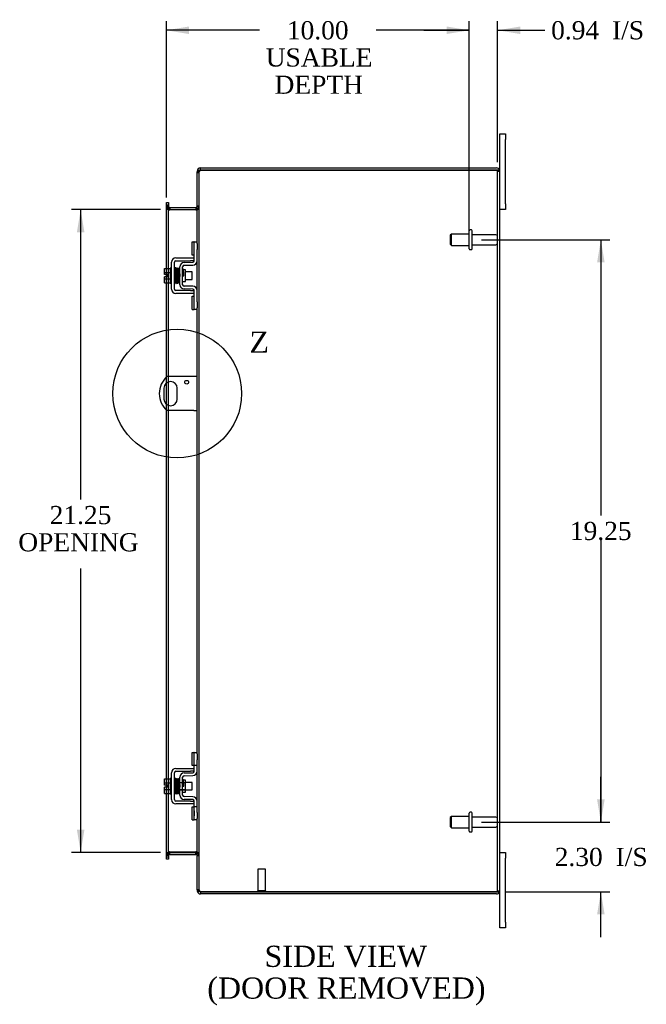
# Model space of a CAD drawing. Header units: inches. Extents: x 11 to 147, y 3 to 98.
# Tile 5 of 8: x 82 to 102, y 33 to 65. Entities that reach past the tile are written whole.
import ezdxf
from ezdxf.enums import TextEntityAlignment as Align
from ezdxf.lldxf.tags import DXFTag

# ---------------------------------------------------------------- set-up
doc = ezdxf.new("R2010")
doc.units = ezdxf.units.IN
doc.header["$MEASUREMENT"] = 0
doc.layers.get('0').update_dxf_attribs({"linetype": 'CONTINUOUS'})
for name, color, linetype in [('COM40153-1', 7, 'CONTINUOUS'), ('COM42667', 7, 'CONTINUOUS'), ('COM42780', 7, 'CONTINUOUS'), ('COM48452', 7, 'CONTINUOUS'), ('DEFAULT', 7, 'CONTINUOUS'), ('FET07710', 7, 'CONTINUOUS'), ('SCC19011', 7, 'CONTINUOUS'), ('SPR20265', 7, 'CONTINUOUS'), ('STD21878', 7, 'CONTINUOUS'), ('STD26094', 7, 'CONTINUOUS'), ('WAF25035', 7, 'CONTINUOUS')]:
    doc.layers.add(name, color=color, linetype=linetype)
doc.styles.add('SEACAD_TIMES_NEW_ROMAN', font='times.ttf')
tags = doc.linetypes.add('CENTER2', pattern=[1.125, 0.75, -0.125, 0.125, -0.125]).pattern_tags.tags
tags[10:11] = [DXFTag(74, 4), DXFTag(75, 0), DXFTag(340, '0'), DXFTag(46, 0.0), DXFTag(50, 0.0), DXFTag(44, 0.0), DXFTag(45, 0.0)]
tags[8:9] = [DXFTag(74, 4), DXFTag(75, 0), DXFTag(340, '0'), DXFTag(46, 0.0), DXFTag(50, 0.0), DXFTag(44, 0.0), DXFTag(45, 0.0)]
tags[6:7] = [DXFTag(74, 4), DXFTag(75, 0), DXFTag(340, '0'), DXFTag(46, 0.0), DXFTag(50, 0.0), DXFTag(44, 0.0), DXFTag(45, 0.0)]
tags[4:5] = [DXFTag(74, 4), DXFTag(75, 0), DXFTag(340, '0'), DXFTag(46, 0.0), DXFTag(50, 0.0), DXFTag(44, 0.0), DXFTag(45, 0.0)]

# ---------------------------------------------------------------- blocks, each defined once
blk = doc.blocks.new('GDIMGGROUP9')
at = {"layer": 'DEFAULT', "linetype": 'Continuous'}
for points in [[(101.071, 39.398), (100.821, 39.398), (100.946, 38.648)], [(101.071, 35.595), (100.946, 36.345), (100.821, 35.595)]]:
    blk.add_hatch(color=136, dxfattribs=at).paths.add_polyline_path(points)
at = {"layer": 'DEFAULT', "color": 136, "linetype": 'Continuous'}
for p, q in [((100.946, 38.648), (100.946, 40.148)), ((96.997, 38.648), (101.246, 38.648)), ((97.798, 36.345), (101.246, 36.345)), ((100.946, 34.845), (100.946, 36.345))]:
    blk.add_line(p, q, dxfattribs=at)
at = {"layer": 'DEFAULT', "color": 136, "linetype": 'Continuous', "style": 'SEACAD_TIMES_NEW_ROMAN'}
for s, p in [('2.30', (99.421, 37.797)), ('I/S', (101.433, 37.797))]:
    blk.add_text(s, height=0.6, dxfattribs=at).set_placement(p, align=Align.TOP_LEFT)
blk = doc.blocks.new('GDIMGGROUP10')
at = {"layer": 'DEFAULT', "linetype": 'Continuous'}
for points in [[(101.071, 57.148), (100.946, 57.898), (100.821, 57.148)], [(101.071, 39.398), (100.821, 39.398), (100.946, 38.648)]]:
    blk.add_hatch(color=136, dxfattribs=at).paths.add_polyline_path(points)
at = {"layer": 'DEFAULT', "color": 136, "linetype": 'Continuous'}
for p, q in [((96.997, 57.898), (101.246, 57.898)), ((100.946, 57.898), (100.946, 48.783)), ((100.946, 47.973), (100.946, 38.648)), ((96.997, 38.648), (101.246, 38.648))]:
    blk.add_line(p, q, dxfattribs=at)
at = {"layer": 'DEFAULT', "color": 136, "linetype": 'Continuous', "style": 'SEACAD_TIMES_NEW_ROMAN'}
blk.add_text('19.25', height=0.6, dxfattribs=at).set_placement((99.922, 48.573), align=Align.TOP_LEFT)
blk = doc.blocks.new('GDIMGGROUP19')
at = {"layer": 'DEFAULT', "linetype": 'Continuous'}
for points in [[(83.635, 58.148), (83.885, 58.148), (83.76, 58.898)], [(83.635, 38.398), (83.76, 37.648), (83.885, 38.398)]]:
    blk.add_hatch(color=136, dxfattribs=at).paths.add_polyline_path(points)
at = {"layer": 'DEFAULT', "color": 136, "linetype": 'Continuous'}
for p, q in [((86.401, 58.898), (83.46, 58.898)), ((83.76, 58.898), (83.76, 49.309)), ((83.76, 47.032), (83.76, 37.648)), ((86.401, 37.648), (83.46, 37.648))]:
    blk.add_line(p, q, dxfattribs=at)
at = {"layer": 'DEFAULT', "color": 136, "linetype": 'Continuous', "style": 'SEACAD_TIMES_NEW_ROMAN'}
for s, p in [('21.25', (82.736, 49.099)), ('OPENING ', (81.699, 48.199))]:
    blk.add_text(s, height=0.6, dxfattribs=at).set_placement(p, align=Align.TOP_LEFT)
blk = doc.blocks.new('GDIMGGROUP23')
at = {"layer": 'DEFAULT', "linetype": 'Continuous'}
for points in [[(87.343, 64.949), (86.593, 64.824), (87.343, 64.699)], [(95.847, 64.949), (95.847, 64.699), (96.597, 64.824)]]:
    blk.add_hatch(color=136, dxfattribs=at).paths.add_polyline_path(points)
at = {"layer": 'DEFAULT', "color": 136, "linetype": 'Continuous'}
for p, q in [((86.593, 59.3), (86.593, 65.124)), ((96.597, 58.198), (96.597, 65.124)), ((89.665, 64.824), (86.593, 64.824)), ((96.597, 64.824), (93.526, 64.824))]:
    blk.add_line(p, q, dxfattribs=at)
at = {"layer": 'DEFAULT', "color": 136, "linetype": 'Continuous', "style": 'SEACAD_TIMES_NEW_ROMAN'}
for s, p in [('10.00', (90.572, 65.124)), ('USABLE', (89.875, 64.224)), ('DEPTH', (90.166, 63.324))]:
    blk.add_text(s, height=0.6, dxfattribs=at).set_placement(p, align=Align.TOP_LEFT)
blk = doc.blocks.new('SE1')
at = {"color": 136, "linetype": 'Continuous', "style": 'SEACAD_TIMES_NEW_ROMAN'}
blk.add_text('Z', height=0.7, dxfattribs=at).set_placement((89.335, 54.865), align=Align.TOP_LEFT)
blk = doc.blocks.new('SE')
at = {"layer": 'DEFAULT', "color": 7, "linetype": 'CENTER2'}
blk.add_circle((86.95, 52.813), 2.127, dxfattribs=at)
at = {"layer": 'DEFAULT'}
blk.add_blockref('SE1', (0, 0), dxfattribs=at)
blk = doc.blocks.new('GDIMGGROUP28')
at = {"layer": 'DEFAULT', "linetype": 'Continuous'}
for points in [[(95.847, 64.949), (95.847, 64.699), (96.597, 64.824)], [(98.284, 64.949), (97.534, 64.824), (98.284, 64.699)]]:
    blk.add_hatch(color=136, dxfattribs=at).paths.add_polyline_path(points)
at = {"layer": 'DEFAULT', "color": 136, "linetype": 'Continuous'}
for p, q in [((96.597, 58.493), (96.597, 65.124)), ((97.534, 60.465), (97.534, 65.124)), ((95.097, 64.824), (96.597, 64.824)), ((97.534, 64.824), (98.793, 64.824)), ((98.793, 64.824), (99.093, 64.824))]:
    blk.add_line(p, q, dxfattribs=at)
at = {"layer": 'DEFAULT', "color": 136, "linetype": 'Continuous', "style": 'SEACAD_TIMES_NEW_ROMAN'}
for s, p in [('0.94', (99.303, 65.124)), ('I/S', (101.315, 65.124))]:
    blk.add_text(s, height=0.6, dxfattribs=at).set_placement(p, align=Align.TOP_LEFT)

msp = doc.modelspace()

# ---------------------------------------------------------------- linework, layer by layer
at = {"layer": 'COM40153-1', "color": 7}
for p, q in [((87.498, 53.376), (86.61, 53.376)), ((87.606, 53.376), (87.498, 53.376)), ((86.513, 52.995), (86.513, 52.632)), ((86.95, 52.632), (86.95, 52.995)), ((87.498, 52.251), (86.61, 52.251)), ((87.498, 52.251), (87.606, 52.251))]:
    msp.add_line(p, q, dxfattribs=at)
msp.add_circle((87.262, 53.189), 0.0625, dxfattribs=at)
for centre, radius, start, end in [((87.106, 52.813), 0.75, 131.4096, 228.5904), ((86.731, 52.995), 0.218, 0, 180), ((86.731, 52.632), 0.218, 180, 0)]:
    msp.add_arc(centre, radius, start, end, dxfattribs=at)
at = {"layer": 'COM42667', "color": 7}
for p, q in [((86.904, 57.3), (87.386, 57.3)), ((87.386, 57.3), (87.511, 57.3)), ((86.761, 56.266), (86.761, 57.157)), ((86.856, 56.266), (86.856, 57.157)), ((86.904, 57.205), (87.386, 57.205)), ((87.511, 57.205), (87.386, 57.205)), ((87.386, 56.218), (86.904, 56.218)), ((87.386, 56.123), (86.904, 56.123)), ((87.386, 56.218), (87.511, 56.218)), ((87.511, 56.123), (87.386, 56.123)), ((86.904, 40.424), (87.386, 40.424)), ((87.386, 40.424), (87.511, 40.424)), ((86.761, 39.39), (86.761, 40.281)), ((86.856, 39.39), (86.856, 40.281)), ((86.904, 40.329), (87.386, 40.329)), ((87.511, 40.329), (87.386, 40.329)), ((87.386, 39.342), (86.904, 39.342)), ((87.386, 39.247), (86.904, 39.247)), ((87.386, 39.342), (87.511, 39.342)), ((87.511, 39.247), (87.386, 39.247))]:
    msp.add_line(p, q, dxfattribs=at)
for centre, radius, start, end in [((86.904, 57.157), 0.143, 90, 180), ((86.904, 57.157), 0.048, 90, 180), ((86.904, 56.266), 0.143, 180, 270), ((86.904, 56.266), 0.048, 180, 270), ((86.904, 40.281), 0.143, 90, 180), ((86.904, 40.281), 0.048, 90, 180), ((86.904, 39.39), 0.143, 180, 270), ((86.904, 39.39), 0.048, 180, 270)]:
    msp.add_arc(centre, radius, start, end, dxfattribs=at)
at = {"layer": 'COM42780', "color": 7}
for p, q in [((87.447, 57.39), (87.447, 57.827)), ((87.447, 57.827), (87.497, 57.827)), ((87.511, 57.827), (87.497, 57.827)), ((87.511, 57.577), (87.511, 57.827)), ((87.511, 57.827), (87.606, 57.827)), ((87.606, 57.78), (87.606, 57.577)), ((87.497, 57.39), (87.447, 57.39)), ((87.497, 57.39), (87.511, 57.39)), ((87.511, 57.204), (87.511, 57.577)), ((87.606, 57.204), (87.606, 57.577)), ((87.034, 56.414), (87.034, 57.008)), ((87.129, 56.414), (87.129, 57.008)), ((87.175, 57.151), (87.464, 57.156)), ((87.176, 57.056), (87.466, 57.061)), ((87.224, 56.906), (87.158, 56.906)), ((87.224, 56.516), (87.224, 56.906)), ((87.129, 56.516), (87.224, 56.516)), ((87.466, 56.361), (87.176, 56.366)), ((87.464, 56.266), (87.175, 56.271)), ((87.447, 55.596), (87.447, 56.033)), ((87.447, 56.033), (87.497, 56.033)), ((87.511, 56.033), (87.497, 56.033)), ((87.511, 55.846), (87.511, 56.218)), ((87.606, 55.846), (87.606, 56.218)), ((87.511, 55.596), (87.511, 55.846)), ((87.606, 55.846), (87.606, 55.643)), ((87.447, 55.596), (87.497, 55.596)), ((87.497, 55.596), (87.511, 55.596)), ((87.606, 55.596), (87.511, 55.596)), ((87.447, 40.514), (87.447, 40.951)), ((87.447, 40.951), (87.497, 40.951)), ((87.511, 40.951), (87.497, 40.951)), ((87.511, 40.701), (87.511, 40.951)), ((87.511, 40.951), (87.606, 40.951)), ((87.511, 40.328), (87.511, 40.701)), ((87.514, 40.514), (87.514, 40.951)), ((87.606, 40.904), (87.606, 40.701)), ((87.606, 40.328), (87.606, 40.701)), ((87.497, 40.514), (87.447, 40.514)), ((87.497, 40.514), (87.511, 40.514)), ((87.606, 40.514), (87.511, 40.514)), ((87.034, 39.538), (87.034, 40.132)), ((87.129, 39.538), (87.129, 40.132)), ((87.175, 40.275), (87.464, 40.28)), ((87.176, 40.18), (87.466, 40.185)), ((87.034, 39.96), (87.224, 39.96)), ((87.224, 39.942), (87.034, 39.942)), ((87.034, 39.729), (87.224, 39.729)), ((87.034, 39.71), (87.224, 39.71)), ((87.158, 40.03), (87.129, 40.03)), ((87.224, 40.03), (87.158, 40.03)), ((87.224, 39.64), (87.224, 40.03)), ((87.129, 39.64), (87.224, 39.64)), ((87.464, 39.39), (87.175, 39.395)), ((87.466, 39.485), (87.176, 39.49)), ((87.447, 38.72), (87.447, 39.157)), ((87.447, 39.157), (87.497, 39.157)), ((87.511, 39.157), (87.497, 39.157)), ((87.511, 38.97), (87.511, 39.342)), ((87.606, 39.157), (87.511, 39.157)), ((87.514, 38.72), (87.514, 39.157)), ((87.606, 38.97), (87.606, 39.342)), ((87.512, 39.025), (87.511, 39.025)), ((87.512, 38.995), (87.511, 38.995)), ((87.511, 38.72), (87.511, 38.97)), ((87.512, 38.916), (87.511, 38.916)), ((87.512, 38.91), (87.511, 38.91)), ((87.512, 38.885), (87.511, 38.885)), ((87.512, 38.852), (87.511, 38.852)), ((87.512, 39.025), (87.512, 38.91)), ((87.512, 38.91), (87.512, 38.885)), ((87.512, 38.885), (87.512, 38.852)), ((87.606, 38.97), (87.606, 38.767)), ((87.447, 38.72), (87.497, 38.72)), ((87.497, 38.72), (87.511, 38.72)), ((87.606, 38.72), (87.511, 38.72))]:
    msp.add_line(p, q, dxfattribs=at)
for centre, radius, start, end in [((87.177, 57.008), 0.143, 91, 180), ((87.177, 57.008), 0.048, 91, 180), ((87.463, 57.204), 0.048, 271, 0), ((87.463, 57.204), 0.143, 271, 0), ((87.177, 56.414), 0.143, 180, 269), ((87.177, 56.414), 0.048, 180, 269), ((87.463, 56.218), 0.143, 0, 89), ((87.463, 56.218), 0.048, 0, 89), ((87.177, 40.132), 0.143, 91, 180), ((87.177, 40.132), 0.048, 91, 180), ((87.463, 40.328), 0.048, 271, 0), ((87.463, 40.328), 0.143, 271, 0), ((87.177, 39.538), 0.143, 180, 269), ((87.177, 39.538), 0.048, 180, 269), ((87.463, 39.342), 0.048, 0, 89), ((87.463, 39.342), 0.143, 0, 89)]:
    msp.add_arc(centre, radius, start, end, dxfattribs=at)
at = {"layer": 'COM48452', "color": 7}
for p, q in [((87.714, 60.201), (87.714, 60.273)), ((87.714, 60.273), (97.498, 60.273)), ((87.63, 60.165), (87.606, 60.165)), ((87.606, 60.165), (87.606, 60.141)), ((87.606, 60.141), (87.606, 60.14)), ((87.606, 60.141), (87.678, 60.141)), ((87.678, 60.14), (87.606, 60.14)), ((87.606, 57.78), (87.606, 60.14)), ((87.606, 60.123), (87.678, 60.123)), ((87.678, 60.165), (87.63, 60.165)), ((87.678, 60.165), (87.678, 60.141)), ((87.678, 60.141), (87.678, 60.14)), ((87.678, 36.407), (87.678, 60.14)), ((87.714, 60.201), (97.498, 60.201)), ((97.498, 60.201), (87.714, 60.201)), ((97.6, 60.201), (97.498, 60.201)), ((97.498, 60.201), (97.6, 60.201)), ((97.534, 36.381), (97.534, 60.165)), ((97.534, 60.165), (97.606, 60.165)), ((97.606, 36.381), (97.606, 60.165)), ((86.593, 59.128), (86.665, 59.128)), ((86.593, 59.052), (86.593, 59.128)), ((86.593, 59.052), (86.593, 59.045)), ((86.593, 59), (86.593, 59.045)), ((86.665, 59.045), (86.593, 59.045)), ((86.593, 59.006), (86.665, 59.006)), ((86.593, 56.952), (86.593, 59)), ((86.593, 58.988), (86.665, 58.988)), ((86.665, 59.128), (86.665, 59.052)), ((86.665, 59.052), (86.665, 59.045)), ((86.665, 59.045), (86.665, 59)), ((86.665, 56.952), (86.665, 59)), ((86.701, 58.97), (86.701, 58.898)), ((86.701, 58.97), (87.57, 58.97)), ((87.57, 58.97), (87.57, 58.898)), ((87.678, 59.006), (87.606, 59.006)), ((87.678, 58.988), (87.606, 58.988)), ((86.701, 58.898), (87.57, 58.898)), ((87.57, 58.885), (86.701, 58.885)), ((87.606, 56.218), (87.606, 57.204)), ((86.593, 56.745), (86.593, 56.952)), ((86.593, 56.677), (86.593, 56.745)), ((86.593, 56.47), (86.593, 56.677)), ((86.665, 56.47), (86.665, 56.952)), ((86.593, 53.361), (86.593, 56.47)), ((86.665, 53.376), (86.665, 56.47)), ((87.606, 40.904), (87.606, 55.643)), ((86.593, 53.164), (86.593, 53.361)), ((86.593, 52.463), (86.593, 53.164)), ((86.665, 53.203), (86.665, 53.376)), ((86.665, 52.424), (86.665, 53.203)), ((86.593, 52.266), (86.593, 52.463)), ((86.665, 52.251), (86.665, 52.424)), ((86.593, 40.076), (86.593, 52.266)), ((86.665, 40.076), (86.665, 52.251)), ((86.593, 39.869), (86.593, 40.076)), ((86.665, 39.594), (86.665, 40.076)), ((87.606, 39.342), (87.606, 40.328)), ((86.593, 39.801), (86.593, 39.869)), ((86.593, 39.594), (86.593, 39.801)), ((86.593, 37.547), (86.593, 39.594)), ((86.665, 37.547), (86.665, 39.594)), ((87.606, 36.407), (87.606, 38.767)), ((86.593, 37.558), (86.665, 37.558)), ((86.593, 37.502), (86.593, 37.547)), ((86.665, 37.54), (86.593, 37.54)), ((86.593, 37.495), (86.593, 37.502)), ((86.593, 37.502), (86.665, 37.502)), ((86.593, 37.418), (86.593, 37.495)), ((86.665, 37.547), (86.665, 37.502)), ((86.665, 37.495), (86.665, 37.502)), ((86.665, 37.495), (86.665, 37.418)), ((86.701, 37.662), (87.57, 37.662)), ((86.701, 37.576), (86.701, 37.648)), ((86.701, 37.648), (87.57, 37.648)), ((86.701, 37.576), (87.57, 37.576)), ((87.57, 37.576), (87.57, 37.648)), ((87.678, 37.558), (87.606, 37.558)), ((87.606, 37.54), (87.678, 37.54)), ((86.665, 37.418), (86.593, 37.418)), ((87.606, 36.424), (87.678, 36.424)), ((87.606, 36.407), (87.606, 36.406)), ((87.678, 36.407), (87.606, 36.407)), ((87.606, 36.406), (87.678, 36.406)), ((87.606, 36.406), (87.606, 36.381)), ((87.63, 36.381), (87.606, 36.381)), ((87.678, 36.381), (87.63, 36.381)), ((87.678, 36.407), (87.678, 36.406)), ((87.678, 36.406), (87.678, 36.381)), ((87.714, 36.345), (97.498, 36.345)), ((97.498, 36.345), (87.714, 36.345)), ((87.714, 36.345), (87.714, 36.273)), ((97.498, 36.273), (87.714, 36.273)), ((97.498, 36.345), (97.6, 36.345)), ((97.6, 36.345), (97.498, 36.345)), ((97.534, 36.381), (97.606, 36.381))]:
    msp.add_line(p, q, dxfattribs=at)
for centre, radius, start, end in [((87.714, 60.165), 0.108, 90, 180), ((97.498, 60.165), 0.108, 19.4712, 90), ((87.714, 60.165), 0.036, 128.7236, 180), ((87.714, 60.165), 0.036, 90, 128.7236), ((97.498, 60.165), 0.036, 0, 90), ((97.498, 60.165), 0.108, 0, 19.4712), ((86.701, 59.006), 0.108, 180, 259.6031), ((86.699, 58.991), 0.106, 181.2987, 271.2013), ((86.701, 59.006), 0.036, 180, 270), ((87.57, 59.006), 0.036, 270, 360), ((87.573, 58.991), 0.106, 268.8065, 358.6935), ((87.57, 59.006), 0.108, 280.3994, 360), ((86.701, 59.006), 0.108, 259.6031, 270), ((87.57, 59.006), 0.108, 270, 280.3994), ((86.699, 37.556), 0.106, 88.8065, 178.6935), ((86.701, 37.54), 0.108, 100.3965, 180), ((86.701, 37.54), 0.036, 90, 180), ((86.701, 37.54), 0.108, 90, 100.3965), ((87.573, 37.556), 0.106, 1.2987, 91.2013), ((87.57, 37.54), 0.108, 79.6015, 90), ((87.57, 37.54), 0.036, 0, 90), ((87.57, 37.54), 0.108, 0, 79.6015), ((87.714, 36.381), 0.108, 180, 270), ((87.714, 36.381), 0.036, 180, 231.2764), ((87.714, 36.381), 0.036, 231.2764, 270), ((97.498, 36.381), 0.036, 270, 0), ((97.498, 36.381), 0.108, 270, 340.5288), ((97.498, 36.381), 0.108, 340.5288, 0)]:
    msp.add_arc(centre, radius, start, end, dxfattribs=at)
for centre, major_axis, start_param, end_param in [((97.498, 60.165), (-0.036, 0), 3.141593, 4.712389), ((97.498, 60.165), (-0.108, 0), 3.141593, 3.48143), ((97.498, 36.381), (-0.036, 0), 1.570796, 3.141593), ((97.498, 36.381), (-0.108, 0), 2.801756, 3.141593)]:
    msp.add_ellipse(centre, major_axis=major_axis, ratio=0.997813, start_param=start_param, end_param=end_param, dxfattribs=at)
for points, knots in [([(87.714, 60.201), (87.7, 60.196), (87.686, 60.191), (87.66, 60.181), (87.648, 60.176), (87.628, 60.165), (87.62, 60.16), (87.609, 60.15), (87.606, 60.145), (87.606, 60.14)], [0, 0, 0, 0, 0.25, 0.25, 0.5, 0.5, 0.75, 0.75, 1, 1, 1, 1]), ([(87.714, 60.201), (87.71, 60.196), (87.705, 60.191), (87.696, 60.181), (87.692, 60.176), (87.686, 60.165), (87.683, 60.16), (87.679, 60.15), (87.678, 60.145), (87.678, 60.14)], [0, 0, 0, 0, 0.25, 0.25, 0.5, 0.5, 0.75, 0.75, 1, 1, 1, 1]), ([(86.665, 58.988), (86.665, 58.978), (86.666, 58.968), (86.668, 58.947), (86.67, 58.937), (86.674, 58.922), (86.675, 58.918), (86.678, 58.908), (86.68, 58.904), (86.685, 58.896), (86.688, 58.892), (86.692, 58.888), (86.694, 58.887), (86.698, 58.885), (86.699, 58.885), (86.701, 58.885)], [0, 0, 0, 0, 0.25, 0.25, 0.5, 0.5, 0.625, 0.625, 0.75, 0.75, 0.875, 0.875, 0.9375, 0.9375, 1, 1, 1, 1]), ([(87.57, 58.885), (87.572, 58.885), (87.574, 58.885), (87.578, 58.887), (87.579, 58.888), (87.584, 58.892), (87.587, 58.896), (87.591, 58.904), (87.593, 58.908), (87.597, 58.918), (87.598, 58.922), (87.602, 58.937), (87.604, 58.947), (87.606, 58.968), (87.606, 58.978), (87.606, 58.988)], [0, 0, 0, 0, 0.0625, 0.0625, 0.125, 0.125, 0.25, 0.25, 0.375, 0.375, 0.5, 0.5, 0.75, 0.75, 1, 1, 1, 1]), ([(86.701, 37.662), (86.699, 37.662), (86.698, 37.661), (86.694, 37.66), (86.692, 37.659), (86.688, 37.655), (86.685, 37.651), (86.68, 37.643), (86.678, 37.638), (86.675, 37.629), (86.674, 37.624), (86.67, 37.61), (86.668, 37.6), (86.666, 37.579), (86.665, 37.569), (86.665, 37.558)], [0, 0, 0, 0, 0.0625, 0.0625, 0.125, 0.125, 0.25, 0.25, 0.375, 0.375, 0.5, 0.5, 0.75, 0.75, 1, 1, 1, 1]), ([(87.606, 37.558), (87.606, 37.569), (87.606, 37.579), (87.604, 37.6), (87.602, 37.61), (87.598, 37.624), (87.597, 37.629), (87.593, 37.638), (87.591, 37.643), (87.587, 37.651), (87.584, 37.655), (87.579, 37.659), (87.578, 37.66), (87.574, 37.661), (87.572, 37.662), (87.57, 37.662)], [0, 0, 0, 0, 0.25, 0.25, 0.5, 0.5, 0.625, 0.625, 0.75, 0.75, 0.875, 0.875, 0.9375, 0.9375, 1, 1, 1, 1]), ([(87.606, 36.407), (87.606, 36.402), (87.609, 36.397), (87.62, 36.387), (87.628, 36.381), (87.648, 36.371), (87.66, 36.366), (87.686, 36.356), (87.7, 36.351), (87.714, 36.345)], [0, 0, 0, 0, 0.25, 0.25, 0.5, 0.5, 0.75, 0.75, 1, 1, 1, 1]), ([(87.678, 36.407), (87.678, 36.402), (87.679, 36.397), (87.683, 36.387), (87.686, 36.381), (87.692, 36.371), (87.696, 36.366), (87.705, 36.356), (87.71, 36.351), (87.714, 36.345)], [0, 0, 0, 0, 0.25, 0.25, 0.5, 0.5, 0.75, 0.75, 1, 1, 1, 1])]:
    msp.add_open_spline(points, degree=3, knots=knots, dxfattribs=at)
at = {"layer": 'FET07710', "color": 7}
for p, q in [((97.606, 61.211), (97.606, 61.398)), ((97.606, 61.398), (97.793, 61.398)), ((97.606, 60.165), (97.606, 61.211)), ((97.793, 61.398), (97.793, 61.211)), ((97.793, 59.086), (97.793, 61.211)), ((97.793, 59.086), (97.793, 58.898)), ((97.793, 58.898), (97.606, 58.898)), ((97.606, 37.648), (97.793, 37.648)), ((97.793, 37.648), (97.793, 37.461)), ((97.793, 35.336), (97.793, 37.461)), ((97.606, 35.336), (97.606, 36.381)), ((97.606, 35.148), (97.606, 35.336)), ((97.793, 35.336), (97.793, 35.148)), ((97.793, 35.148), (97.606, 35.148))]:
    msp.add_line(p, q, dxfattribs=at)
at = {"layer": 'SCC19011', "color": 7}
for p, q in [((86.535, 56.952), (86.716, 56.952)), ((86.535, 56.82), (86.535, 56.952)), ((86.535, 56.82), (86.716, 56.82)), ((86.535, 56.745), (86.535, 56.82)), ((86.63, 56.745), (86.535, 56.745)), ((86.535, 56.603), (86.535, 56.677)), ((86.63, 56.677), (86.535, 56.677)), ((86.63, 56.677), (86.63, 56.745)), ((86.879, 56.833), (86.856, 56.833)), ((86.929, 56.833), (86.914, 56.833)), ((86.979, 56.833), (86.964, 56.833)), ((87.029, 56.833), (87.014, 56.833)), ((87.448, 56.833), (87.224, 56.833)), ((87.448, 56.589), (87.448, 56.833)), ((86.535, 56.603), (86.716, 56.603)), ((86.535, 56.47), (86.535, 56.603)), ((86.535, 56.47), (86.716, 56.47)), ((86.856, 56.589), (86.888, 56.589)), ((86.923, 56.589), (86.938, 56.589)), ((86.973, 56.589), (86.988, 56.589)), ((87.023, 56.589), (87.034, 56.589)), ((87.224, 56.589), (87.448, 56.589)), ((86.535, 40.076), (86.716, 40.076)), ((86.535, 39.944), (86.535, 40.076)), ((86.535, 39.944), (86.716, 39.944)), ((86.535, 39.869), (86.535, 39.944)), ((86.63, 39.869), (86.535, 39.869)), ((86.535, 39.727), (86.535, 39.801)), ((86.63, 39.801), (86.535, 39.801)), ((86.535, 39.727), (86.716, 39.727)), ((86.535, 39.594), (86.535, 39.727)), ((86.63, 39.801), (86.63, 39.869)), ((86.879, 39.957), (86.856, 39.957)), ((86.856, 39.713), (86.888, 39.713)), ((86.929, 39.957), (86.914, 39.957)), ((86.923, 39.713), (86.938, 39.713)), ((86.979, 39.957), (86.964, 39.957)), ((86.973, 39.713), (86.988, 39.713)), ((87.029, 39.957), (87.014, 39.957)), ((87.023, 39.713), (87.034, 39.713)), ((87.448, 39.957), (87.224, 39.957)), ((87.224, 39.713), (87.448, 39.713)), ((87.448, 39.713), (87.448, 39.957)), ((86.535, 39.594), (86.716, 39.594))]:
    msp.add_line(p, q, dxfattribs=at)
at = {"layer": 'SPR20265', "color": 7}
for p, q in [((87.133, 56.711), (87.168, 56.711)), ((87.133, 39.835), (87.168, 39.835))]:
    msp.add_line(p, q, dxfattribs=at)
for centre, radius, start, end in [((91.837, 56.532), 4.985, 175.1825, 176.5376), ((86.988, 56.936), 0.0181, 0.2962, 180.6354), ((91.806, 56.534), 4.919, 179.5796, 179.9446), ((91.837, 39.656), 4.985, 175.1825, 176.5376), ((86.988, 40.06), 0.0181, 0.2962, 180.6354), ((91.806, 39.658), 4.919, 179.5796, 179.9446)]:
    msp.add_arc(centre, radius, start, end, dxfattribs=at)
for centre in [(86.87, 56.539), (86.87, 39.663)]:
    msp.add_ellipse(centre, major_axis=(-0.0175, 0), ratio=0.707107, start_param=0.666946, end_param=5.616239, dxfattribs=at)
for points, knots in [([(86.905, 56.952), (86.905, 56.953), (86.905, 56.954), (86.905, 56.957), (86.904, 56.96), (86.902, 56.963), (86.9, 56.965), (86.897, 56.967), (86.894, 56.969), (86.89, 56.97), (86.884, 56.969), (86.876, 56.965), (86.87, 56.957), (86.87, 56.951), (86.869, 56.947)], [0, 0, 0, 0, 0.03948, 0.078027, 0.11705, 0.157795, 0.20119, 0.247813, 0.297965, 0.351797, 0.472995, 0.624898, 0.803476, 1, 1, 1, 1]), ([(86.958, 56.936), (86.957, 56.942), (86.956, 56.949), (86.949, 56.958), (86.944, 56.96), (86.939, 56.961), (86.936, 56.961), (86.932, 56.96), (86.928, 56.958), (86.925, 56.955), (86.923, 56.952), (86.922, 56.948), (86.922, 56.945), (86.922, 56.944)], [0, 0, 0, 0, 0.337377, 0.476585, 0.593946, 0.643993, 0.690857, 0.738213, 0.787078, 0.837877, 0.890521, 0.944659, 1, 1, 1, 1]), ([(86.871, 56.948), (86.871, 56.949), (86.873, 56.947), (86.875, 56.928), (86.877, 56.894), (86.878, 56.853), (86.88, 56.811), (86.881, 56.773), (86.882, 56.74), (86.883, 56.713), (86.884, 56.687), (86.885, 56.657), (86.886, 56.622), (86.888, 56.582), (86.89, 56.542), (86.892, 56.505), (86.894, 56.478), (86.895, 56.474), (86.896, 56.473)], [0.0402294, 0.0402294, 0.0402294, 0.0402294, 0.0962651, 0.1836152, 0.2619538, 0.3312786, 0.3915016, 0.442594, 0.4845239, 0.5172899, 0.5463931, 0.5841023, 0.6308517, 0.6866387, 0.7514677, 0.8253147, 0.9081399, 0.9951321, 0.9951321, 0.9951321, 0.9951321]), ([(86.931, 56.477), (86.93, 56.478), (86.929, 56.481), (86.926, 56.507), (86.925, 56.543), (86.923, 56.583), (86.921, 56.622), (86.92, 56.657), (86.919, 56.687), (86.918, 56.713), (86.917, 56.74), (86.916, 56.773), (86.915, 56.812), (86.913, 56.854), (86.911, 56.896), (86.909, 56.932), (86.907, 56.953), (86.906, 56.955), (86.905, 56.954)], [0.007956, 0.007956, 0.007956, 0.007956, 0.0902869, 0.171964, 0.2449933, 0.3092617, 0.364675, 0.4111808, 0.4487353, 0.4777397, 0.5104186, 0.5522907, 0.6034131, 0.6638342, 0.7336337, 0.8128446, 0.9016052, 0.9648764, 0.9648764, 0.9648764, 0.9648764]), ([(86.92, 56.947), (86.92, 56.944), (86.918, 56.931), (86.916, 56.899), (86.914, 56.869), (86.913, 56.853), (86.913, 56.851)], [0.0981827, 0.0981827, 0.0981827, 0.0981827, 0.1867929, 0.2658332, 0.3354212, 0.34433, 0.34433, 0.34433, 0.34433]), ([(86.922, 56.939), (86.923, 56.932), (86.925, 56.918), (86.927, 56.869), (86.93, 56.803), (86.933, 56.726), (86.936, 56.644), (86.938, 56.569), (86.941, 56.51), (86.943, 56.493), (86.944, 56.485)], [0, 0, 0, 0, 0.114486, 0.231947, 0.352472, 0.475982, 0.602512, 0.732024, 0.864532, 1, 1, 1, 1]), ([(86.979, 56.487), (86.978, 56.493), (86.977, 56.506), (86.974, 56.553), (86.972, 56.617), (86.969, 56.694), (86.966, 56.776), (86.963, 56.852), (86.96, 56.914), (86.958, 56.931), (86.957, 56.941)], [0, 0, 0, 0, 0.112935, 0.229308, 0.349042, 0.472285, 0.598918, 0.729117, 0.862747, 1, 1, 1, 1]), ([(86.971, 56.938), (86.97, 56.936), (86.968, 56.932), (86.966, 56.903), (86.965, 56.872), (86.964, 56.852), (86.963, 56.846)], [0, 0, 0, 0, 0.0920689, 0.1750905, 0.2491163, 0.2787764, 0.2787764, 0.2787764, 0.2787764]), ([(86.971, 56.935), (86.972, 56.933), (86.973, 56.93), (86.975, 56.903), (86.977, 56.869), (86.979, 56.822), (86.981, 56.767), (86.983, 56.707), (86.986, 56.645), (86.988, 56.587), (86.99, 56.539), (86.992, 56.506), (86.995, 56.488), (86.996, 56.487), (86.996, 56.487)], [0.0030153, 0.0030153, 0.0030153, 0.0030153, 0.0911168, 0.1734244, 0.2469059, 0.3115047, 0.4137106, 0.4808253, 0.5545336, 0.6652124, 0.7347799, 0.8137322, 0.9021481, 0.9589659, 0.9589659, 0.9589659, 0.9589659]), ([(87.03, 56.495), (87.03, 56.494), (87.029, 56.495), (87.027, 56.511), (87.025, 56.542), (87.023, 56.588), (87.021, 56.645), (87.018, 56.707), (87.016, 56.767), (87.014, 56.822), (87.012, 56.87), (87.01, 56.905), (87.008, 56.933), (87.007, 56.937), (87.006, 56.939)], [0.04806, 0.04806, 0.04806, 0.04806, 0.0950174, 0.1815834, 0.2594443, 0.3284541, 0.4389593, 0.5129458, 0.5804713, 0.6835524, 0.7488804, 0.8233727, 0.9070568, 1, 1, 1, 1]), ([(87.034, 56.946), (87.033, 56.945), (87.029, 56.944), (87.02, 56.935), (87.02, 56.925), (87.016, 56.896), (87.014, 56.866), (87.014, 56.846), (87.013, 56.842)], [0.5123447, 0.5123447, 0.5123447, 0.5123447, 0.5177994, 0.525151, 0.5633792, 0.6073205, 0.6548363, 0.6646728, 0.6646728, 0.6646728, 0.6646728]), ([(87.024, 56.915), (87.024, 56.915), (87.024, 56.914), (87.025, 56.903), (87.026, 56.879), (87.029, 56.829), (87.031, 56.769), (87.033, 56.718), (87.034, 56.693), (87.034, 56.684)], [0.5349665, 0.5349665, 0.5349665, 0.5349665, 0.5439036, 0.5644155, 0.6082886, 0.6560238, 0.7153998, 0.7518561, 0.772357, 0.772357, 0.772357, 0.772357]), ([(87.156, 56.913), (87.156, 56.915), (87.156, 56.917), (87.154, 56.921), (87.152, 56.925), (87.149, 56.928), (87.145, 56.929), (87.14, 56.931), (87.135, 56.931), (87.131, 56.929), (87.129, 56.928)], [0, 0, 0, 0, 0.0589773, 0.1211115, 0.1849679, 0.2490189, 0.31194, 0.3728411, 0.4898099, 0.5959107, 0.5959107, 0.5959107, 0.5959107]), ([(87.129, 56.808), (87.13, 56.803), (87.13, 56.785), (87.132, 56.752), (87.133, 56.727), (87.133, 56.711)], [0.6947964, 0.6947964, 0.6947964, 0.6947964, 0.7496304, 0.874808, 1, 1, 1, 1]), ([(87.168, 56.711), (87.168, 56.727), (87.167, 56.752), (87.165, 56.793), (87.163, 56.83), (87.162, 56.862), (87.16, 56.887), (87.158, 56.905), (87.157, 56.915), (87.156, 56.916), (87.155, 56.916)], [0, 0, 0, 0, 0.1236932, 0.2477957, 0.3722334, 0.4970307, 0.6222178, 0.7477992, 0.8737106, 0.9604174, 0.9604174, 0.9604174, 0.9604174]), ([(86.895, 56.475), (86.896, 56.473), (86.896, 56.471), (86.897, 56.467), (86.9, 56.463), (86.904, 56.459), (86.91, 56.457), (86.917, 56.457), (86.923, 56.459), (86.928, 56.464), (86.931, 56.47), (86.931, 56.474), (86.932, 56.476)], [0, 0, 0, 0, 0.065589, 0.134096, 0.204, 0.273642, 0.405923, 0.527776, 0.652215, 0.775569, 0.89228, 1, 1, 1, 1]), ([(86.931, 56.473), (86.932, 56.476), (86.933, 56.481), (86.935, 56.512), (86.937, 56.545), (86.938, 56.567), (86.938, 56.574)], [0, 0, 0, 0, 0.0928591, 0.1764944, 0.2509703, 0.283562, 0.283562, 0.283562, 0.283562]), ([(86.944, 56.489), (86.944, 56.484), (86.945, 56.477), (86.952, 56.469), (86.958, 56.466), (86.963, 56.465), (86.966, 56.465), (86.97, 56.466), (86.973, 56.468), (86.976, 56.471), (86.979, 56.475), (86.98, 56.479), (86.98, 56.481), (86.98, 56.483)], [0, 0, 0, 0, 0.324319, 0.462115, 0.581304, 0.633213, 0.682431, 0.732423, 0.783847, 0.836789, 0.89085, 0.94542, 1, 1, 1, 1]), ([(86.982, 56.481), (86.982, 56.484), (86.984, 56.497), (86.986, 56.53), (86.988, 56.56), (86.988, 56.576), (86.988, 56.579)], [0.0989373, 0.0989373, 0.0989373, 0.0989373, 0.1880575, 0.2674974, 0.3374282, 0.3488368, 0.3488368, 0.3488368, 0.3488368]), ([(86.996, 56.49), (86.996, 56.489), (86.996, 56.488), (86.997, 56.485), (86.998, 56.482), (86.999, 56.48), (87.002, 56.477), (87.004, 56.475), (87.007, 56.474), (87.012, 56.473), (87.018, 56.474), (87.025, 56.478), (87.031, 56.486), (87.032, 56.492), (87.033, 56.496)], [0, 0, 0, 0, 0.039675, 0.078069, 0.116606, 0.156607, 0.199119, 0.244855, 0.294249, 0.347558, 0.468612, 0.621309, 0.801496, 1, 1, 1, 1]), ([(86.905, 40.076), (86.905, 40.077), (86.905, 40.078), (86.905, 40.081), (86.904, 40.084), (86.902, 40.087), (86.9, 40.089), (86.897, 40.091), (86.894, 40.093), (86.89, 40.094), (86.884, 40.093), (86.876, 40.089), (86.87, 40.081), (86.87, 40.075), (86.869, 40.071)], [0, 0, 0, 0, 0.03948, 0.078027, 0.11705, 0.157795, 0.20119, 0.247813, 0.297965, 0.351797, 0.472995, 0.624898, 0.803476, 1, 1, 1, 1]), ([(86.871, 40.072), (86.871, 40.073), (86.873, 40.071), (86.875, 40.052), (86.877, 40.018), (86.878, 39.977), (86.88, 39.935), (86.881, 39.897), (86.882, 39.864), (86.883, 39.837), (86.884, 39.811), (86.885, 39.781), (86.886, 39.746), (86.888, 39.706), (86.89, 39.666), (86.892, 39.629), (86.894, 39.602), (86.895, 39.598), (86.896, 39.597)], [0.0402294, 0.0402294, 0.0402294, 0.0402294, 0.0962651, 0.1836152, 0.2619538, 0.3312786, 0.3915016, 0.442594, 0.4845239, 0.5172899, 0.5463931, 0.5841023, 0.6308517, 0.6866387, 0.7514677, 0.8253147, 0.9081399, 0.9951321, 0.9951321, 0.9951321, 0.9951321]), ([(86.931, 39.601), (86.93, 39.602), (86.929, 39.605), (86.926, 39.631), (86.925, 39.667), (86.923, 39.707), (86.921, 39.746), (86.92, 39.781), (86.919, 39.811), (86.918, 39.837), (86.917, 39.864), (86.916, 39.897), (86.915, 39.936), (86.913, 39.978), (86.911, 40.02), (86.909, 40.056), (86.907, 40.077), (86.906, 40.079), (86.905, 40.078)], [0.007956, 0.007956, 0.007956, 0.007956, 0.0902869, 0.171964, 0.2449933, 0.3092617, 0.364675, 0.4111808, 0.4487353, 0.4777397, 0.5104186, 0.5522907, 0.6034131, 0.6638342, 0.7336337, 0.8128446, 0.9016052, 0.9648764, 0.9648764, 0.9648764, 0.9648764]), ([(86.92, 40.071), (86.92, 40.068), (86.918, 40.055), (86.916, 40.023), (86.914, 39.993), (86.913, 39.977), (86.913, 39.975)], [0.0981827, 0.0981827, 0.0981827, 0.0981827, 0.1867929, 0.2658332, 0.3354212, 0.34433, 0.34433, 0.34433, 0.34433]), ([(86.958, 40.06), (86.957, 40.066), (86.956, 40.073), (86.949, 40.082), (86.944, 40.084), (86.939, 40.085), (86.936, 40.085), (86.932, 40.084), (86.928, 40.082), (86.925, 40.079), (86.923, 40.076), (86.922, 40.072), (86.922, 40.069), (86.922, 40.068)], [0, 0, 0, 0, 0.337377, 0.476585, 0.593946, 0.643993, 0.690857, 0.738213, 0.787078, 0.837877, 0.890521, 0.944659, 1, 1, 1, 1]), ([(86.922, 40.063), (86.923, 40.056), (86.925, 40.042), (86.927, 39.993), (86.93, 39.927), (86.933, 39.85), (86.936, 39.768), (86.938, 39.693), (86.941, 39.634), (86.943, 39.617), (86.944, 39.609)], [0, 0, 0, 0, 0.114486, 0.231947, 0.352472, 0.475982, 0.602512, 0.732024, 0.864532, 1, 1, 1, 1]), ([(86.979, 39.611), (86.978, 39.617), (86.977, 39.63), (86.974, 39.677), (86.972, 39.741), (86.969, 39.818), (86.966, 39.9), (86.963, 39.976), (86.96, 40.038), (86.958, 40.055), (86.957, 40.065)], [0, 0, 0, 0, 0.112935, 0.229308, 0.349042, 0.472285, 0.598918, 0.729117, 0.862747, 1, 1, 1, 1]), ([(86.971, 40.062), (86.97, 40.06), (86.968, 40.056), (86.966, 40.027), (86.965, 39.996), (86.964, 39.976), (86.963, 39.97)], [0, 0, 0, 0, 0.0920689, 0.1750905, 0.2491163, 0.2787764, 0.2787764, 0.2787764, 0.2787764]), ([(86.971, 40.059), (86.972, 40.057), (86.973, 40.054), (86.975, 40.027), (86.977, 39.993), (86.979, 39.946), (86.981, 39.891), (86.983, 39.831), (86.986, 39.769), (86.988, 39.711), (86.99, 39.663), (86.992, 39.63), (86.995, 39.612), (86.996, 39.611), (86.996, 39.611)], [0.0030153, 0.0030153, 0.0030153, 0.0030153, 0.0911168, 0.1734244, 0.2469059, 0.3115047, 0.4137106, 0.4808253, 0.5545336, 0.6652124, 0.7347799, 0.8137322, 0.9021481, 0.9589659, 0.9589659, 0.9589659, 0.9589659]), ([(87.03, 39.619), (87.03, 39.618), (87.029, 39.619), (87.027, 39.635), (87.025, 39.666), (87.023, 39.712), (87.021, 39.769), (87.018, 39.831), (87.016, 39.891), (87.014, 39.946), (87.012, 39.994), (87.01, 40.029), (87.008, 40.057), (87.007, 40.061), (87.006, 40.063)], [0.04806, 0.04806, 0.04806, 0.04806, 0.0950174, 0.1815834, 0.2594443, 0.3284541, 0.4389593, 0.5129458, 0.5804713, 0.6835524, 0.7488804, 0.8233727, 0.9070568, 1, 1, 1, 1]), ([(87.034, 40.07), (87.033, 40.069), (87.029, 40.068), (87.02, 40.059), (87.02, 40.049), (87.016, 40.02), (87.014, 39.99), (87.014, 39.97), (87.013, 39.966)], [0.5123447, 0.5123447, 0.5123447, 0.5123447, 0.5177994, 0.525151, 0.5633792, 0.6073205, 0.6548363, 0.6646728, 0.6646728, 0.6646728, 0.6646728]), ([(87.024, 40.039), (87.024, 40.039), (87.024, 40.038), (87.025, 40.027), (87.026, 40.003), (87.029, 39.953), (87.031, 39.893), (87.033, 39.842), (87.034, 39.817), (87.034, 39.808)], [0.5349665, 0.5349665, 0.5349665, 0.5349665, 0.5439036, 0.5644155, 0.6082886, 0.6560238, 0.7153998, 0.7518561, 0.772357, 0.772357, 0.772357, 0.772357]), ([(87.156, 40.037), (87.156, 40.039), (87.156, 40.041), (87.154, 40.045), (87.152, 40.049), (87.149, 40.052), (87.145, 40.053), (87.14, 40.055), (87.135, 40.055), (87.131, 40.053), (87.129, 40.052)], [0, 0, 0, 0, 0.0589773, 0.1211115, 0.1849679, 0.2490189, 0.31194, 0.3728411, 0.4898099, 0.5959107, 0.5959107, 0.5959107, 0.5959107]), ([(87.168, 39.835), (87.168, 39.851), (87.167, 39.876), (87.165, 39.917), (87.163, 39.954), (87.162, 39.986), (87.16, 40.011), (87.158, 40.029), (87.157, 40.039), (87.156, 40.04), (87.155, 40.04)], [0, 0, 0, 0, 0.1236932, 0.2477957, 0.3722334, 0.4970307, 0.6222178, 0.7477992, 0.8737106, 0.9604174, 0.9604174, 0.9604174, 0.9604174]), ([(87.129, 39.932), (87.13, 39.927), (87.13, 39.909), (87.132, 39.876), (87.133, 39.851), (87.133, 39.835)], [0.6947964, 0.6947964, 0.6947964, 0.6947964, 0.7496304, 0.874808, 1, 1, 1, 1]), ([(86.895, 39.599), (86.896, 39.597), (86.896, 39.595), (86.897, 39.591), (86.9, 39.587), (86.904, 39.583), (86.91, 39.581), (86.917, 39.581), (86.923, 39.583), (86.928, 39.588), (86.931, 39.594), (86.931, 39.598), (86.932, 39.6)], [0, 0, 0, 0, 0.065589, 0.134096, 0.204, 0.273642, 0.405923, 0.527776, 0.652215, 0.775569, 0.89228, 1, 1, 1, 1]), ([(86.931, 39.597), (86.932, 39.6), (86.933, 39.605), (86.935, 39.636), (86.937, 39.669), (86.938, 39.691), (86.938, 39.698)], [0, 0, 0, 0, 0.0928591, 0.1764944, 0.2509703, 0.283562, 0.283562, 0.283562, 0.283562]), ([(86.944, 39.613), (86.944, 39.608), (86.945, 39.601), (86.952, 39.593), (86.958, 39.59), (86.963, 39.589), (86.966, 39.589), (86.97, 39.59), (86.973, 39.592), (86.976, 39.595), (86.979, 39.599), (86.98, 39.603), (86.98, 39.605), (86.98, 39.607)], [0, 0, 0, 0, 0.324319, 0.462115, 0.581304, 0.633213, 0.682431, 0.732423, 0.783847, 0.836789, 0.89085, 0.94542, 1, 1, 1, 1]), ([(86.982, 39.605), (86.982, 39.608), (86.984, 39.621), (86.986, 39.654), (86.988, 39.684), (86.988, 39.7), (86.988, 39.703)], [0.0989373, 0.0989373, 0.0989373, 0.0989373, 0.1880575, 0.2674974, 0.3374282, 0.3488368, 0.3488368, 0.3488368, 0.3488368]), ([(86.996, 39.614), (86.996, 39.613), (86.996, 39.612), (86.997, 39.609), (86.998, 39.606), (86.999, 39.604), (87.002, 39.601), (87.004, 39.599), (87.007, 39.598), (87.012, 39.597), (87.018, 39.598), (87.025, 39.602), (87.031, 39.61), (87.032, 39.616), (87.033, 39.62)], [0, 0, 0, 0, 0.039675, 0.078069, 0.116606, 0.156607, 0.199119, 0.244855, 0.294249, 0.347558, 0.468612, 0.621309, 0.801496, 1, 1, 1, 1])]:
    msp.add_open_spline(points, degree=3, knots=knots, dxfattribs=at)
for points in [[(87.032, 56.492), (87.033, 56.498), (87.034, 56.503), (87.034, 56.511)], [(87.131, 56.503), (87.133, 56.507), (87.133, 56.511), (87.133, 56.515)], [(87.032, 39.616), (87.033, 39.622), (87.034, 39.627), (87.034, 39.635)], [(87.131, 39.627), (87.133, 39.631), (87.133, 39.635), (87.133, 39.639)]]:
    msp.add_open_spline(points, degree=3, dxfattribs=at)
at = {"layer": 'STD21878', "color": 7}
for p, q in [((89.863, 37.095), (89.613, 37.095)), ((89.613, 37.095), (89.613, 36.377)), ((89.863, 36.377), (89.863, 37.095)), ((89.879, 36.377), (89.598, 36.377)), ((89.598, 36.377), (89.598, 36.345)), ((89.598, 36.345), (89.598, 36.345)), ((89.879, 36.345), (89.879, 36.377)), ((89.879, 36.345), (89.879, 36.345))]:
    msp.add_line(p, q, dxfattribs=at)
at = {"layer": 'STD26094', "color": 7}
for p, q in [((96.01, 58.086), (95.972, 58.048)), ((95.972, 58.048), (95.972, 57.748)), ((96.01, 57.711), (96.01, 58.086)), ((96.597, 58.086), (96.01, 58.086)), ((96.597, 57.603), (96.597, 58.193)), ((96.667, 58.223), (96.627, 58.223)), ((96.697, 57.603), (96.697, 58.193)), ((97.474, 58.063), (96.697, 58.063)), ((95.972, 57.748), (96.01, 57.711)), ((96.01, 57.711), (96.597, 57.711)), ((96.697, 57.733), (97.474, 57.733)), ((96.627, 57.573), (96.667, 57.573)), ((96.01, 38.836), (95.972, 38.798)), ((95.972, 38.798), (95.972, 38.498)), ((96.01, 38.461), (96.01, 38.836)), ((96.597, 38.836), (96.01, 38.836)), ((96.597, 38.353), (96.597, 38.943)), ((96.667, 38.973), (96.627, 38.973)), ((96.697, 38.353), (96.697, 38.943)), ((97.474, 38.813), (96.697, 38.813)), ((95.972, 38.498), (96.01, 38.461)), ((96.01, 38.461), (96.597, 38.461)), ((96.697, 38.483), (97.474, 38.483)), ((96.627, 38.323), (96.667, 38.323))]:
    msp.add_line(p, q, dxfattribs=at)
for centre, radius, start, end in [((96.627, 58.193), 0.03, 90, 180), ((96.667, 58.193), 0.03, 0, 90), ((97.474, 58.003), 0.06, 0, 90), ((97.474, 57.793), 0.06, 270, 0), ((96.627, 57.603), 0.03, 180, 270), ((96.667, 57.603), 0.03, 270, 0), ((96.627, 38.943), 0.03, 90, 180), ((96.667, 38.943), 0.03, 0, 90), ((97.474, 38.753), 0.06, 0, 90), ((97.474, 38.543), 0.06, 270, 0), ((96.627, 38.353), 0.03, 180, 270), ((96.667, 38.353), 0.03, 270, 0)]:
    msp.add_arc(centre, radius, start, end, dxfattribs=at)
at = {"layer": 'WAF25035', "color": 7}
for p, q in [((86.716, 56.961), (86.716, 56.461)), ((86.761, 56.961), (86.716, 56.961)), ((86.716, 56.461), (86.761, 56.461)), ((86.716, 40.085), (86.716, 39.585)), ((86.761, 40.085), (86.716, 40.085)), ((86.716, 39.585), (86.761, 39.585))]:
    msp.add_line(p, q, dxfattribs=at)

# ---------------------------------------------------------------- block references
at = {"layer": 'DEFAULT', "color": 7}
for name in ['GDIMGGROUP23', 'GDIMGGROUP28', 'GDIMGGROUP19', 'GDIMGGROUP10', 'SE', 'GDIMGGROUP9']:
    msp.add_blockref(name, (0, 0), dxfattribs=at)

# ---------------------------------------------------------------- texts
at = {"layer": 'DEFAULT', "color": 7, "style": 'SEACAD_TIMES_NEW_ROMAN'}
for s, p in [('SIDE VIEW', (89.834, 34.562)), ('(DOOR REMOVED)', (87.943, 33.512))]:
    msp.add_text(s, height=0.7, dxfattribs=at).set_placement(p, align=Align.TOP_LEFT)

doc.saveas('drawing.dxf')
